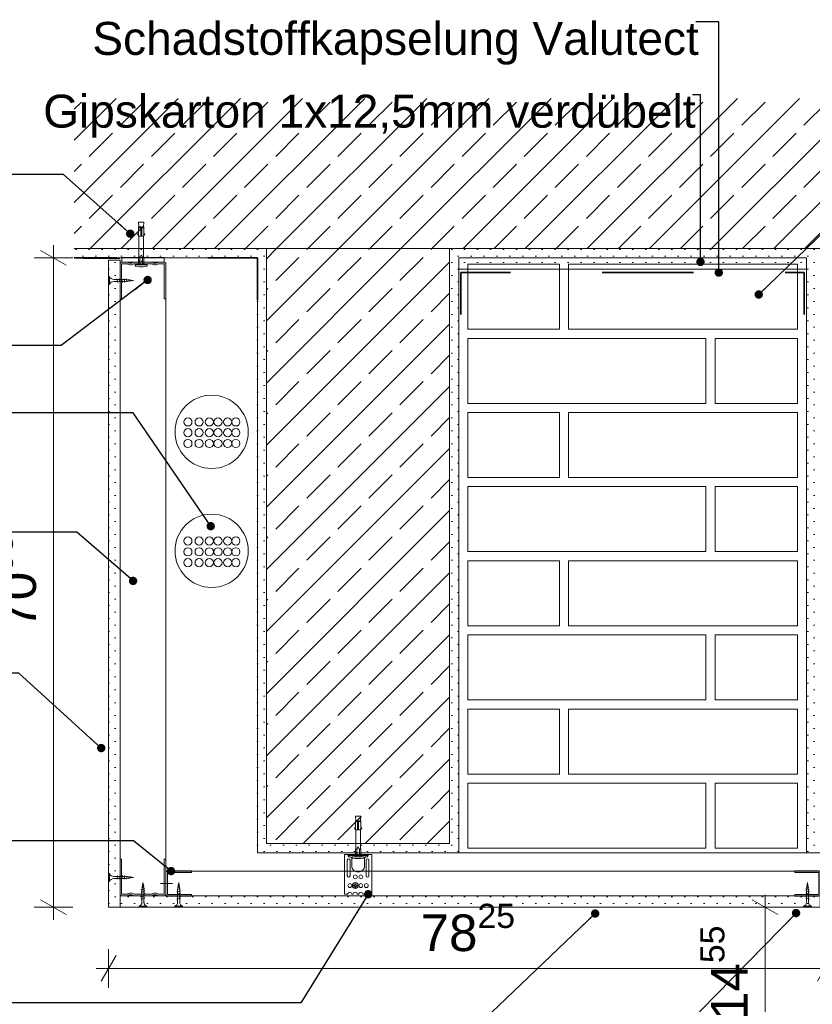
# Model space of a CAD drawing. Header units: metres. Extents: x -0.9 to 38.3, y -1.1 to 11.4.
# Tile 7 of 14: x 3.1 to 4, y 1.3 to 2.3. Entities that reach past the tile are written whole.
import ezdxf

# ---------------------------------------------------------------- set-up
doc = ezdxf.new("R2010")
doc.units = ezdxf.units.M
doc.header["$MEASUREMENT"] = 0
doc.linetypes.add('Strichlinie eng', pattern=[0.046, 0.03, -0.016])
doc.linetypes.add('VERDECKT', pattern=[0.005625, 0.00375, -0.001875])
for name, color, linetype in [('152 - Bemaßung_ Beschriftung.Ausbau', 7, 'Continuous'), ('301 - Elemente.Linie', 7, 'Continuous'), ('302 - Elemente.Schraffur', 7, 'Continuous'), ('603 - Struktur.Bodenplatte_ Decke Roh', 7, 'Continuous'), ('608 - Struktur.Träger', 7, 'Continuous'), ('653 - Abdeckung.TB Verkofferung', 7, 'Continuous'), ('Neubau_152 - Bemaßung_ Beschriftung.Ausbau', 7, 'Continuous'), ('Neubau_301 - Elemente.Linie', 7, 'Continuous'), ('Neubau_653 - Abdeckung.TB Verkofferung', 7, 'Continuous'), ('Neubau_660 - Unterkonstruktion.Trockenbau', 7, 'Continuous')]:
    doc.layers.add(name, color=color, linetype=linetype)
doc.styles.add('ERSTELLTER_STIL_1', font='txt')
doc.dimstyles.new('ERSTELLTER_STIL__5', dxfattribs={"dimtxt": 0.04, "dimasz": 0.02128, "dimexe": 0.18, "dimexo": 0.0625, "dimgap": 0, "dimtad": 1, "dimzin": 0, "dimdsep": 46, "dimtxsty": 'ERSTELLTER_STIL_1', "dimblk": 'ARROWHEAD_2', "dimblk1": 'ARROWHEAD_2', "dimblk2": 'ARROWHEAD_2', "dimcen": 0.09, "dimse1": 1, "dimse2": 1, "dimclrd": 7, "dimclre": 7, "dimclrt": 7, "dimazin": 0, "dimtfac": 1, "dimtdec": 4, "dimtmove": 0, "dimatfit": 3, "dimfxl": 1, "dimtolj": 1, "dimtzin": 0, "dimarcsym": 0})
doc.dimstyles.new('ERSTELLTER_STIL__6', dxfattribs={"dimtxt": 0.04, "dimasz": 0.02128, "dimexe": 0.18, "dimexo": 0.0625, "dimgap": 0, "dimtad": 1, "dimtih": 1, "dimtoh": 1, "dimzin": 0, "dimdsep": 46, "dimtxsty": 'ERSTELLTER_STIL_1', "dimblk": 'ARROWHEAD_2', "dimblk1": 'ARROWHEAD_2', "dimblk2": 'ARROWHEAD_2', "dimcen": 0.09, "dimse1": 1, "dimse2": 1, "dimclrd": 7, "dimclre": 7, "dimclrt": 7, "dimazin": 0, "dimtfac": 1, "dimtdec": 4, "dimtmove": 0, "dimatfit": 3, "dimfxl": 1, "dimtolj": 1, "dimtzin": 0, "dimarcsym": 0})
doc.dimstyles.new('ERSTELLTER_STIL__7', dxfattribs={"dimtxt": 0.18, "dimasz": 0.01824, "dimexe": 0.18, "dimexo": 0.0625, "dimgap": 0, "dimtad": 0, "dimtih": 1, "dimtoh": 1, "dimdec": 4, "dimzin": 0, "dimdsep": 46, "dimcen": 0.09, "dimadec": 0, "dimazin": 0, "dimtfac": 1, "dimtdec": 4, "dimtmove": 0, "dimatfit": 3, "dimldrblk": 'ARROWHEAD_11', "dimfxl": 1, "dimtolj": 1, "dimtzin": 0, "dimarcsym": 0})
pattern_1 = [(45, (-1.820106, -4.265925), (-0.007071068, 0.007071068), [0, -0.01])]
pattern_2 = [(45, (-1.820106, -4.265925), (-0.03394113, 0.03394113), []), (45, (-1.837076, -4.248954), (-0.03394113, 0.03394113), [0.036, -0.012])]

# ---------------------------------------------------------------- blocks, each defined once
blk = doc.blocks.new('*D27', base_point=(-1.8201, -4.2659))
at = {"layer": '152 - Bemaßung_ Beschriftung.Ausbau', "color": 7, "linetype": 'Continuous', "lineweight": 5}
for p, q in [((3.2155, 1.3267), (3.1993, 1.2987)), ((3.2074, 1.2917), (3.2074, 1.3337)), ((3.9818, 1.2987), (3.998, 1.3267)), ((3.9899, 1.2917), (3.9899, 1.3337)), ((3.1937, 1.3127), (3.2074, 1.3127)), ((3.2074, 1.3127), (3.9899, 1.3127)), ((3.9899, 1.3127), (4.0036, 1.3127))]:
    blk.add_line(p, q, dxfattribs=at)
at = {"layer": '152 - Bemaßung_ Beschriftung.Ausbau', "color": 7, "lineweight": 5, "insert": (3.5482, 1.32), "char_height": 0.04, "attachment_point": 7, "style": 'ERSTELLTER_STIL_1'}
blk.add_mtext('\\A1;{\\pql;\\fArial|b0|i0|c0|p38;78\\fArial|b0|i0|c0|p38;\\A1{\\H.66x;\\S25^  ;}}', dxfattribs=at)
blk = doc.blocks.new('ARROWHEAD_2')
at = {"color": 0, "linetype": 'Continuous', "lineweight": 0}
for p, q in [((-0.378, -0.655), (0.378, 0.655)), ((0, 0), (-1, 0))]:
    blk.add_line(p, q, dxfattribs=at)
blk = doc.blocks.new('*D28', base_point=(-1.8201, -4.2659))
at = {"layer": '152 - Bemaßung_ Beschriftung.Ausbau', "color": 7, "linetype": 'Continuous', "lineweight": 5}
for p, q in [((3.1471, 2.0891), (3.1471, 2.1028)), ((3.1681, 2.0891), (3.1261, 2.0891)), ((3.1611, 2.081), (3.1331, 2.0972)), ((3.1471, 1.3796), (3.1471, 2.0891)), ((3.1331, 1.3877), (3.1611, 1.3715)), ((3.1681, 1.3796), (3.1261, 1.3796)), ((3.1471, 1.3659), (3.1471, 1.3796))]:
    blk.add_line(p, q, dxfattribs=at)
at = {"layer": '152 - Bemaßung_ Beschriftung.Ausbau', "color": 7, "lineweight": 5, "insert": (3.1397, 1.6839), "char_height": 0.04, "attachment_point": 7, "rotation": 90, "style": 'ERSTELLTER_STIL_1'}
blk.add_mtext('\\A1;{\\pql;\\fArial|b0|i0|c0|p38;70\\fArial|b0|i0|c0|p38;\\A1{\\H.66x;\\S95^  ;}}', dxfattribs=at)
blk = doc.blocks.new('*D29', base_point=(-1.8201, -4.2659))
at = {"layer": '152 - Bemaßung_ Beschriftung.Ausbau', "color": 7, "linetype": 'Continuous', "lineweight": 5}
for p, q in [((3.9386, 1.3715), (3.9106, 1.3877)), ((3.9246, 1.3796), (3.9246, 1.3933)), ((3.9456, 1.3796), (3.9036, 1.3796)), ((3.9246, 1.2341), (3.9246, 1.3796)), ((3.9106, 1.2422), (3.9386, 1.226)), ((3.9456, 1.2341), (3.9036, 1.2341)), ((3.9246, 1.2204), (3.9246, 1.2341))]:
    blk.add_line(p, q, dxfattribs=at)
at = {"layer": '152 - Bemaßung_ Beschriftung.Ausbau', "color": 7, "lineweight": 5, "insert": (3.9171, 1.2564), "char_height": 0.04, "attachment_point": 7, "rotation": 90, "style": 'ERSTELLTER_STIL_1'}
blk.add_mtext('\\A1;{\\pql;\\fArial|b0|i0|c0|p38;14\\fArial|b0|i0|c0|p38;\\A1{\\H.66x;\\S55^  ;}}', dxfattribs=at)
blk = doc.blocks.new('ARROWHEAD_11')
at = {"color": 0, "linetype": 'Continuous', "lineweight": 0}
blk.add_line((0, 0), (-1, 0), dxfattribs=at)
at = {"color": 0, "linetype": 'Continuous', "lineweight": 0, "const_width": 0.25, "flags": 128}
blk.add_lwpolyline([(-0.125, 0, 1), (0.125, 0, 1)], format="xyb", close=True, dxfattribs=at)

msp = doc.modelspace()

# ---------------------------------------------------------------- hatches: boundary and pattern name
at = {"layer": '302 - Elemente.Schraffur', "linetype": 'Continuous', "lineweight": 13, "true_color": 0xafafaf}
msp.add_hatch(color=253, dxfattribs=at).paths.add_polyline_path([(3.4804, 1.4183, 0.09902), (3.4829, 1.4188), (3.4769, 1.4188, 0.09902), (3.4794, 1.4183)])
at = {"layer": '603 - Struktur.Bodenplatte_ Decke Roh', "linetype": 'Continuous', "lineweight": 5}
h = msp.add_hatch(dxfattribs=at)
h.set_pattern_fill('Beton__Stahlbeton_0002', style=0, pattern_type=2)
h.set_pattern_definition(pattern_2)
h.paths.add_polyline_path([(3.3699, 2.0991), (3.5899, 2.0991), (3.9699, 2.0991), (4.1899, 2.0991), (4.5149, 2.0991), (4.5149, 2.2632), (3.1699, 2.2632), (3.1699, 2.0991)])
h = msp.add_hatch(dxfattribs=at)
h.set_pattern_fill('Gips_0002', style=0, pattern_type=2)
h.set_pattern_definition(pattern_1)
h.paths.add_polyline_path([(3.1699, 2.0891), (3.3699, 2.0891), (3.3699, 2.0991), (3.1699, 2.0991)])
h = msp.add_hatch(dxfattribs=at)
h.set_pattern_fill('Gips_0002', style=0, pattern_type=2)
h.set_pattern_definition(pattern_1)
h.paths.add_polyline_path([(3.9699, 2.0991), (3.5899, 2.0991), (3.5899, 2.0891), (3.9699, 2.0891)])
at = {"layer": '608 - Struktur.Träger', "linetype": 'Continuous', "lineweight": 5}
h = msp.add_hatch(dxfattribs=at)
h.set_pattern_fill('Gips_0002', style=0, pattern_type=2)
h.set_pattern_definition(pattern_1)
h.paths.add_polyline_path([(3.3699, 2.0991), (3.3699, 1.4391), (3.3799, 1.4391), (3.3799, 1.4491), (3.3799, 2.0991)])
h = msp.add_hatch(dxfattribs=at)
h.set_pattern_fill('Beton__Stahlbeton_0002', style=0, pattern_type=2)
h.set_pattern_definition(pattern_2)
h.paths.add_polyline_path([(3.3799, 1.4491), (3.5799, 1.4491), (3.5799, 2.0991), (3.3799, 2.0991)])
h = msp.add_hatch(dxfattribs=at)
h.set_pattern_fill('Gips_0002', style=0, pattern_type=2)
h.set_pattern_definition(pattern_1)
h.paths.add_polyline_path([(3.5799, 1.4391), (3.5899, 1.4391), (3.5899, 2.0991), (3.5799, 2.0991), (3.5799, 1.4491)])
h = msp.add_hatch(dxfattribs=at)
h.set_pattern_fill('Gips_0002', style=0, pattern_type=2)
h.set_pattern_definition(pattern_1)
h.paths.add_polyline_path([(3.9699, 2.0991), (3.9699, 1.4391), (3.9799, 1.4391), (3.9799, 1.4491), (3.9799, 2.0991)])
h = msp.add_hatch(dxfattribs=at)
h.set_pattern_fill('Gips_0002', style=0, pattern_type=2)
h.set_pattern_definition(pattern_1)
h.paths.add_polyline_path([(3.5799, 1.4491), (3.3799, 1.4491), (3.3799, 1.4391), (3.5799, 1.4391)])
at = {"layer": '653 - Abdeckung.TB Verkofferung', "linetype": 'Continuous', "lineweight": 5}
h = msp.add_hatch(dxfattribs=at)
h.set_pattern_fill('Gips_0002', style=0, pattern_type=2)
h.set_pattern_definition(pattern_1)
h.paths.add_polyline_path([(3.5899, 2.0891), (3.9699, 2.0891), (3.9699, 2.0766), (3.5899, 2.0766)])
at = {"layer": 'Neubau_653 - Abdeckung.TB Verkofferung', "linetype": 'Continuous', "lineweight": 5}
h = msp.add_hatch(dxfattribs=at)
h.set_pattern_fill('Gips_0002', style=0, pattern_type=2)
h.set_pattern_definition(pattern_1)
h.paths.add_polyline_path([(3.2074, 2.0867), (3.2074, 1.3796), (3.2199, 1.3796), (3.2199, 2.0867)])
h = msp.add_hatch(dxfattribs=at)
h.set_pattern_fill('Gips_0002', style=0, pattern_type=2)
h.set_pattern_definition(pattern_1)
h.paths.add_polyline_path([(3.2199, 1.3796), (3.9849, 1.3796), (3.9849, 1.3921), (3.2699, 1.3921), (3.2199, 1.3921)])

# ---------------------------------------------------------------- linework, layer by layer
at = {"layer": '301 - Elemente.Linie', "color": 1, "linetype": 'Continuous', "lineweight": 5}
for p, q in [((3.24, 2.1219), (3.2425, 2.1219)), ((3.2435, 2.1219), (3.246, 2.1219)), ((3.2425, 2.1129), (3.2435, 2.1129)), ((3.2415, 2.0814), (3.2415, 2.0889)), ((3.2445, 2.0889), (3.2445, 2.0814)), ((3.2407, 2.086), (3.2407, 2.085)), ((3.2437, 2.086), (3.2437, 2.085)), ((3.4769, 1.4731), (3.4794, 1.4731)), ((3.4794, 1.4641), (3.4804, 1.4641)), ((3.4804, 1.4731), (3.4829, 1.4731)), ((3.4784, 1.4348), (3.4784, 1.4423)), ((3.4814, 1.4423), (3.4814, 1.4348)), ((3.4689, 1.4363), (3.4749, 1.4363)), ((3.4692, 1.4373), (3.4906, 1.4373)), ((3.4909, 1.4363), (3.4849, 1.4363)), ((3.4829, 1.4188), (3.4769, 1.4188))]:
    msp.add_line(p, q, dxfattribs=at)
at = {"layer": '301 - Elemente.Linie', "color": 1, "linetype": 'VERDECKT', "lineweight": 5}
for p, q in [((3.2431, 1.3989), (3.2434, 1.3991)), ((3.2431, 1.3989), (3.2434, 1.3986)), ((3.2434, 1.3986), (3.2462, 1.3996)), ((3.2436, 1.4015), (3.2439, 1.4016)), ((3.2436, 1.4015), (3.2439, 1.4011)), ((3.2438, 1.3978), (3.2439, 1.3988)), ((3.2439, 1.4011), (3.2458, 1.4018)), ((3.2439, 1.3993), (3.2442, 1.4012)), ((3.244, 1.404), (3.2443, 1.4041)), ((3.244, 1.404), (3.2443, 1.4036)), ((3.2442, 1.4018), (3.2445, 1.4037)), ((3.2443, 1.4036), (3.2455, 1.404)), ((3.2446, 1.4042), (3.2449, 1.4068)), ((3.2452, 1.4044), (3.2449, 1.4068)), ((3.2455, 1.4022), (3.2452, 1.4039)), ((3.2458, 1.4042), (3.2455, 1.4045)), ((3.2458, 1.4042), (3.2455, 1.404)), ((3.2457, 1.3999), (3.2455, 1.4017)), ((3.2462, 1.402), (3.2458, 1.4023)), ((3.2462, 1.402), (3.2458, 1.4018)), ((3.246, 1.3978), (3.2458, 1.3994)), ((3.2465, 1.3998), (3.2462, 1.4001)), ((3.2465, 1.3998), (3.2462, 1.3996)), ((3.2429, 1.3964), (3.2432, 1.3966)), ((3.2429, 1.3964), (3.2432, 1.3961)), ((3.2429, 1.3938), (3.2432, 1.394)), ((3.2429, 1.3938), (3.2432, 1.3935)), ((3.2429, 1.3912), (3.2432, 1.3914)), ((3.2429, 1.3912), (3.2432, 1.3909)), ((3.2429, 1.3886), (3.2432, 1.3888)), ((3.2429, 1.3886), (3.2432, 1.3883)), ((3.2432, 1.3961), (3.2466, 1.3972)), ((3.2432, 1.3935), (3.2466, 1.3946)), ((3.2432, 1.3909), (3.2466, 1.392)), ((3.2432, 1.3883), (3.2466, 1.3894)), ((3.2438, 1.3967), (3.2438, 1.3978)), ((3.2438, 1.3941), (3.2438, 1.3962)), ((3.2438, 1.3915), (3.2438, 1.3936)), ((3.2438, 1.3889), (3.2438, 1.391)), ((3.2438, 1.3851), (3.2438, 1.3884)), ((3.246, 1.3978), (3.246, 1.3975)), ((3.246, 1.397), (3.246, 1.3949)), ((3.246, 1.3944), (3.246, 1.3923)), ((3.246, 1.3918), (3.246, 1.3897)), ((3.246, 1.3892), (3.246, 1.3851)), ((3.2469, 1.3974), (3.2466, 1.3977)), ((3.2469, 1.3974), (3.2466, 1.3972)), ((3.2469, 1.3948), (3.2466, 1.3951)), ((3.2469, 1.3948), (3.2466, 1.3946)), ((3.2469, 1.3922), (3.2466, 1.3925)), ((3.2469, 1.3922), (3.2466, 1.392)), ((3.2469, 1.3896), (3.2466, 1.3899)), ((3.2469, 1.3896), (3.2466, 1.3894)), ((3.2406, 1.3796), (3.2406, 1.3806)), ((3.2491, 1.3806), (3.2406, 1.3806)), ((3.2491, 1.3796), (3.2406, 1.3796)), ((3.2491, 1.3796), (3.2491, 1.3806))]:
    msp.add_line(p, q, dxfattribs=at)
at = {"layer": '301 - Elemente.Linie', "color": 1, "linetype": 'Continuous', "lineweight": 5}
for points in [[(3.2405, 2.1229), (3.24, 2.1279), (3.246, 2.1279), (3.2455, 2.1229)], [(3.24, 2.1139), (3.239, 2.1141), (3.24, 2.1169)], [(3.246, 2.1139), (3.247, 2.1141), (3.246, 2.1169)], [(3.4774, 1.4741), (3.4769, 1.4791), (3.4829, 1.4791), (3.4824, 1.4741)], [(3.4769, 1.4651), (3.4759, 1.4653), (3.4769, 1.4681)], [(3.4829, 1.4651), (3.4839, 1.4653), (3.4829, 1.4681)]]:
    msp.add_lwpolyline(points, dxfattribs=at)
for points in [[(3.24, 2.1229), (3.2425, 2.1229), (3.2425, 2.1129), (3.24, 2.1129)], [(3.2435, 2.1129), (3.246, 2.1129), (3.246, 2.1229), (3.2435, 2.1229)], [(3.4769, 1.4741), (3.4794, 1.4741), (3.4794, 1.4641), (3.4769, 1.4641)], [(3.4804, 1.4641), (3.4829, 1.4641), (3.4829, 1.4741), (3.4804, 1.4741)]]:
    msp.add_lwpolyline(points, close=True, dxfattribs=at)
at = {"layer": '301 - Elemente.Linie', "color": 1, "linetype": 'Continuous', "lineweight": 5, "flags": 128}
for points in [[(3.24, 2.0814), (3.24, 2.0889), (3.2405, 2.092), (3.2405, 2.1129)], [(3.246, 2.0814), (3.246, 2.0889), (3.2455, 2.092), (3.2455, 2.1129)], [(3.4769, 1.4348), (3.4769, 1.4423), (3.4774, 1.4454), (3.4774, 1.4641)], [(3.4829, 1.4348), (3.4829, 1.4423), (3.4824, 1.4454), (3.4824, 1.4641)], [(3.4749, 1.4373), (3.4749, 1.4363), (3.4849, 1.4363), (3.4849, 1.4373)]]:
    msp.add_lwpolyline(points, dxfattribs=at)
at = {"layer": '301 - Elemente.Linie', "color": 92, "linetype": 'Strichlinie eng', "lineweight": 35, "true_color": 0x00be00, "flags": 128}
for points in [[(3.3699, 2.0432), (3.3699, 2.0891), (3.1699, 2.0891)], [(3.5923, 2.027), (3.5923, 2.0729), (3.9671, 2.0729), (3.9671, 2.027)]]:
    msp.add_lwpolyline(points, dxfattribs=at)
at = {"layer": '301 - Elemente.Linie', "color": 1, "linetype": 'Continuous', "lineweight": 5, "flags": 128}
for points in [[(3.2405, 2.092), (3.2415, 2.0889), (3.2428, 2.0919, -0.659396), (3.2433, 2.0919), (3.2445, 2.0889), (3.2455, 2.092)], [(3.4774, 1.4454), (3.4784, 1.4423), (3.4796, 1.4453, -0.659396), (3.4801, 1.4453), (3.4814, 1.4423), (3.4824, 1.4454)]]:
    msp.add_lwpolyline(points, format="xyb", dxfattribs=at)
at = {"layer": '301 - Elemente.Linie', "color": 1, "linetype": 'Continuous', "lineweight": 5}
for points in [[(3.237, 2.0798), (3.24, 2.0795, 0.038322), (3.2461, 2.0795), (3.2491, 2.0798, 0.39195), (3.2495, 2.0803), (3.2495, 2.0809, 0.414214), (3.249, 2.0814), (3.237, 2.0814, 0.414214), (3.2365, 2.0809), (3.2365, 2.0803, 0.39195)], [(3.4738, 1.4332), (3.4768, 1.4329, 0.038322), (3.4829, 1.4329), (3.4859, 1.4332, 0.39195), (3.4864, 1.4337), (3.4864, 1.4343, 0.414214), (3.4859, 1.4348), (3.4739, 1.4348, 0.414214), (3.4734, 1.4343), (3.4734, 1.4337, 0.39195)]]:
    msp.add_lwpolyline(points, format="xyb", close=True, dxfattribs=at)
at = {"layer": '301 - Elemente.Linie', "color": 1, "linetype": 'Continuous', "lineweight": 5, "flags": 128}
for points in [[(3.4729, 1.433), (3.4729, 1.4248, 0.414214), (3.4794, 1.4183), (3.4804, 1.4183, 0.414214), (3.4869, 1.4248), (3.4869, 1.433, -0.414214), (3.4884, 1.4345), (3.4892, 1.4345, 0.106221), (3.4899, 1.4347, 0.101364), (3.4904, 1.4351, 0.095175), (3.4907, 1.4356, 0.091218), (3.4909, 1.4363, 0.091218), (3.4907, 1.437, 0.047767), (3.4906, 1.4373), (3.4949, 1.4373), (3.4949, 1.3938), (3.491, 1.3938, 1), (3.4867, 1.3938), (3.485, 1.3938, 1), (3.4807, 1.3938), (3.479, 1.3938, 1), (3.4747, 1.3938), (3.473, 1.3938, 1), (3.4687, 1.3938), (3.4649, 1.3938), (3.4649, 1.4373), (3.4692, 1.4373, 0.047767), (3.469, 1.437, 0.091218), (3.4689, 1.4363, 0.091218), (3.469, 1.4356, 0.095175), (3.4694, 1.4351, 0.101364), (3.4699, 1.4347, 0.106221), (3.4705, 1.4345), (3.4714, 1.4345, -0.414214)], [(3.4681, 1.4311), (3.4681, 1.4138, 1), (3.4711, 1.4138), (3.4711, 1.4311, 1)], [(3.4916, 1.4138), (3.4916, 1.4311, 1), (3.4886, 1.4311), (3.4886, 1.4138, 1)], [(3.4764, 1.4053), (3.4764, 1.4043, -0.414214), (3.4759, 1.4038), (3.4749, 1.4038), (3.4749, 1.4028), (3.4759, 1.4028, -0.414214), (3.4764, 1.4023), (3.4764, 1.4013), (3.4774, 1.4013), (3.4774, 1.4023, -0.414214), (3.4779, 1.4028), (3.4789, 1.4028), (3.4789, 1.4038), (3.4779, 1.4038, -0.414214), (3.4774, 1.4043), (3.4774, 1.4053)]]:
    msp.add_lwpolyline(points, format="xyb", close=True, dxfattribs=at)
at = {"layer": '301 - Elemente.Linie', "color": 1, "linetype": 'Continuous', "lineweight": 5}
for centre, radius in [((3.4769, 1.4128), 0.00215), ((3.4829, 1.4128), 0.00215), ((3.4709, 1.4033), 0.00215), ((3.4769, 1.4033), 0.00325), ((3.4829, 1.4033), 0.00215), ((3.4889, 1.4033), 0.00215)]:
    msp.add_circle(centre, radius, dxfattribs=at)
at = {"layer": '301 - Elemente.Linie', "color": 1, "linetype": 'VERDECKT', "lineweight": 5}
for centre, start, end in [((3.2388, 1.3852), 291.3837, 359.0609), ((3.2509, 1.3852), 180.9392, 248.6164)]:
    msp.add_arc(centre, 0.00492, start, end, dxfattribs=at)
at = {"layer": '603 - Struktur.Bodenplatte_ Decke Roh', "color": 7, "linetype": 'Continuous', "lineweight": 5}
for p, q in [((3.2304, 2.0891), (3.1699, 2.0891)), ((3.9699, 2.0891), (3.5899, 2.0891))]:
    msp.add_line(p, q, dxfattribs=at)
at = {"layer": '603 - Struktur.Bodenplatte_ Decke Roh', "color": 7, "linetype": 'Continuous', "lineweight": 13, "flags": 128}
msp.add_lwpolyline([(4.5149, 2.0991), (4.1899, 2.0991), (4.1799, 2.0991), (3.9799, 2.0991), (3.9699, 2.0991), (3.5899, 2.0991), (3.5799, 2.0991), (3.3799, 2.0991), (3.3699, 2.0991), (3.1699, 2.0991)], dxfattribs=at)
at = {"layer": '603 - Struktur.Bodenplatte_ Decke Roh', "color": 7, "linetype": 'Continuous', "lineweight": 5, "flags": 128}
msp.add_lwpolyline([(3.3699, 2.0891), (3.2699, 2.0891), (3.2429, 2.0891), (3.2304, 2.0891)], dxfattribs=at)
at = {"layer": '608 - Struktur.Träger', "color": 7, "linetype": 'Continuous', "lineweight": 13}
for p, q in [((3.3799, 2.0991), (3.3799, 1.4491)), ((3.5799, 2.0991), (3.5799, 1.4491)), ((3.5799, 1.4491), (3.3799, 1.4491))]:
    msp.add_line(p, q, dxfattribs=at)
at = {"layer": '608 - Struktur.Träger', "color": 7, "linetype": 'Continuous', "lineweight": 5}
for p, q in [((3.3699, 2.0891), (3.3699, 1.4391)), ((3.5899, 2.0891), (3.5899, 1.4391)), ((3.9699, 2.0891), (3.9699, 1.4391)), ((3.3699, 1.4391), (3.9899, 1.4391))]:
    msp.add_line(p, q, dxfattribs=at)
at = {"layer": '653 - Abdeckung.TB Verkofferung', "color": 1, "linetype": 'Continuous', "lineweight": 13}
msp.add_line((3.1797, 2.0882), (3.2197, 2.0882), dxfattribs=at)
at = {"layer": '653 - Abdeckung.TB Verkofferung', "color": 1, "linetype": 'Continuous', "lineweight": 13, "flags": 128}
msp.add_lwpolyline([(3.5899, 2.0891), (3.9699, 2.0891), (3.9699, 2.0766), (3.5899, 2.0766)], close=True, dxfattribs=at)
at = {"layer": '653 - Abdeckung.TB Verkofferung', "color": 1, "linetype": 'Continuous', "lineweight": 9, "flags": 128}
msp.add_lwpolyline([(3.9849, 1.4191), (3.2699, 1.4191), (3.2699, 1.3921), (3.9849, 1.3921)], close=True, dxfattribs=at)
msp.add_lwpolyline([(3.264, 1.4056), (3.2773, 1.4056)], dxfattribs=at)
at = {"layer": '653 - Abdeckung.TB Verkofferung', "color": 92, "linetype": 'Continuous', "lineweight": 13, "true_color": 0x00be00}
for centre in [(3.294, 1.9098), (3.3062, 1.9098), (3.3174, 1.9098), (3.3269, 1.9098), (3.3374, 1.9098), (3.3463, 1.9098), (3.294, 1.898), (3.3062, 1.898), (3.3174, 1.898), (3.3269, 1.898), (3.3374, 1.898), (3.3463, 1.898), (3.294, 1.8862), (3.3062, 1.8862), (3.3174, 1.8862), (3.3269, 1.8862), (3.3374, 1.8862), (3.3463, 1.8862), (3.294, 1.7797), (3.3062, 1.7797), (3.3174, 1.7797), (3.3269, 1.7797), (3.3374, 1.7797), (3.3463, 1.7797), (3.294, 1.7679), (3.3062, 1.7679), (3.3174, 1.7679), (3.3269, 1.7679), (3.3374, 1.7679), (3.3463, 1.7679), (3.294, 1.7561), (3.3062, 1.7561), (3.3174, 1.7561), (3.3269, 1.7561), (3.3374, 1.7561), (3.3463, 1.7561)]:
    msp.add_circle(centre, 0.00445, dxfattribs=at)
at = {"layer": 'Neubau_152 - Bemaßung_ Beschriftung.Ausbau', "color": 1, "linetype": 'Continuous', "lineweight": 9}
for centre in [(3.3199, 1.899), (3.3199, 1.769)]:
    msp.add_circle(centre, 0.04, dxfattribs=at)
at = {"layer": 'Neubau_301 - Elemente.Linie', "color": 1, "linetype": 'Continuous', "lineweight": 9, "flags": 128}
for points in [[(3.6999, 2.0821), (3.5999, 2.0821), (3.5999, 2.0111), (3.6999, 2.0111)], [(3.9599, 2.0821), (3.7099, 2.0821), (3.7099, 2.0111), (3.9599, 2.0111)], [(3.5999, 1.9301), (3.8599, 1.9301), (3.8599, 2.0011), (3.5999, 2.0011)], [(3.8699, 1.9301), (3.9599, 1.9301), (3.9599, 2.0011), (3.8699, 2.0011)], [(3.6999, 1.9201), (3.5999, 1.9201), (3.5999, 1.8491), (3.6999, 1.8491)], [(3.9599, 1.9201), (3.7099, 1.9201), (3.7099, 1.8491), (3.9599, 1.8491)], [(3.5999, 1.7681), (3.8599, 1.7681), (3.8599, 1.8391), (3.5999, 1.8391)], [(3.8699, 1.7681), (3.9599, 1.7681), (3.9599, 1.8391), (3.8699, 1.8391)], [(3.6999, 1.7581), (3.5999, 1.7581), (3.5999, 1.6871), (3.6999, 1.6871)], [(3.9599, 1.7581), (3.7099, 1.7581), (3.7099, 1.6871), (3.9599, 1.6871)], [(3.5999, 1.6061), (3.8599, 1.6061), (3.8599, 1.6771), (3.5999, 1.6771)], [(3.8699, 1.6061), (3.9599, 1.6061), (3.9599, 1.6771), (3.8699, 1.6771)], [(3.6999, 1.5961), (3.5999, 1.5961), (3.5999, 1.5251), (3.6999, 1.5251)], [(3.9599, 1.5961), (3.7099, 1.5961), (3.7099, 1.5251), (3.9599, 1.5251)], [(3.5999, 1.4441), (3.8599, 1.4441), (3.8599, 1.5151), (3.5999, 1.5151)], [(3.8699, 1.4441), (3.9599, 1.4441), (3.9599, 1.5151), (3.8699, 1.5151)]]:
    msp.add_lwpolyline(points, close=True, dxfattribs=at)
at = {"layer": 'Neubau_653 - Abdeckung.TB Verkofferung', "color": 1, "linetype": 'Continuous', "lineweight": 13, "flags": 128}
for points in [[(3.2074, 2.0867), (3.2074, 1.3796), (3.2199, 1.3796), (3.2199, 2.0867)], [(3.2199, 1.3796), (3.9849, 1.3796), (3.9849, 1.3921), (3.2699, 1.3921), (3.2199, 1.3921)]]:
    msp.add_lwpolyline(points, close=True, dxfattribs=at)
at = {"layer": 'Neubau_653 - Abdeckung.TB Verkofferung', "color": 1, "linetype": 'Continuous', "lineweight": 5, "flags": 128}
msp.add_lwpolyline([(3.2699, 2.0841), (3.2699, 1.4191)], dxfattribs=at)
at = {"layer": 'Neubau_660 - Unterkonstruktion.Trockenbau', "color": 1, "linetype": 'Continuous', "lineweight": 5}
for p, q in [((3.2084, 2.0601), (3.2084, 2.0686)), ((3.2174, 2.0623), (3.2164, 2.0663)), ((3.22, 2.0623), (3.219, 2.0663)), ((3.2226, 2.0623), (3.2216, 2.0663)), ((3.2252, 2.0623), (3.2242, 2.0663)), ((3.2276, 2.0627), (3.2267, 2.0661)), ((3.2298, 2.0631), (3.2293, 2.0657)), ((3.232, 2.0634), (3.2318, 2.0652)), ((3.2084, 1.4163), (3.2084, 1.4078)), ((3.2174, 1.4141), (3.2164, 1.4101)), ((3.22, 1.4141), (3.219, 1.4101)), ((3.2226, 1.4141), (3.2216, 1.4101)), ((3.2252, 1.4141), (3.2242, 1.4101)), ((3.2276, 1.4137), (3.2267, 1.4103)), ((3.2298, 1.4134), (3.2293, 1.4108)), ((3.232, 1.413), (3.2318, 1.4112)), ((3.2855, 1.3998), (3.2821, 1.3989)), ((3.2852, 1.402), (3.2826, 1.4015)), ((3.2848, 1.4042), (3.283, 1.404)), ((3.9692, 1.3998), (3.9727, 1.3989)), ((3.9696, 1.402), (3.9722, 1.4015)), ((3.9699, 1.4042), (3.9717, 1.404)), ((3.2859, 1.3974), (3.2819, 1.3964)), ((3.2859, 1.3948), (3.2819, 1.3938)), ((3.2859, 1.3922), (3.2819, 1.3912)), ((3.2859, 1.3896), (3.2819, 1.3886)), ((3.9689, 1.3974), (3.9729, 1.3964)), ((3.9689, 1.3948), (3.9729, 1.3938)), ((3.9689, 1.3922), (3.9729, 1.3912)), ((3.9689, 1.3896), (3.9729, 1.3886)), ((3.2881, 1.3806), (3.2796, 1.3806)), ((3.9666, 1.3806), (3.9751, 1.3806))]:
    msp.add_line(p, q, dxfattribs=at)
at = {"layer": 'Neubau_660 - Unterkonstruktion.Trockenbau', "color": 1, "linetype": 'Continuous', "lineweight": 5, "flags": 128}
msp.add_lwpolyline([(3.2679, 2.0843), (3.2679, 2.0893), (3.2219, 2.0893), (3.2219, 2.0843)], close=True, dxfattribs=at)
for points in [[(3.2199, 2.0443), (3.2199, 2.0823, -0.414214), (3.2219, 2.0843), (3.2274, 2.0843, -0.156603), (3.2294, 2.0837, 0.156603), (3.2305, 2.0833), (3.2323, 2.0833, 0.156603), (3.2333, 2.0837, -0.156603), (3.2354, 2.0843), (3.2544, 2.0843, -0.156603), (3.2564, 2.0837, 0.156603), (3.2575, 2.0833), (3.2593, 2.0833, 0.156603), (3.2603, 2.0837, -0.156603), (3.2624, 2.0843), (3.2679, 2.0843, -0.414214), (3.2699, 2.0823), (3.2699, 2.0443), (3.2681, 2.0443), (3.2681, 2.0823, 0.414214), (3.2679, 2.0826), (3.2624, 2.0826, 0.156603), (3.2613, 2.0822, -0.156603), (3.2593, 2.0816), (3.2575, 2.0816, -0.156603), (3.2554, 2.0822, 0.156603), (3.2544, 2.0826), (3.2354, 2.0826, 0.156603), (3.2343, 2.0822, -0.156603), (3.2323, 2.0816), (3.2305, 2.0816, -0.156603), (3.2284, 2.0822, 0.156603), (3.2274, 2.0826), (3.2219, 2.0826, 0.414214), (3.2216, 2.0823), (3.2216, 2.0443)], [(3.2254, 2.0655), (3.2129, 2.0655, -0.304192), (3.2084, 2.0686), (3.2074, 2.0686), (3.2074, 2.0601), (3.2084, 2.0601, -0.304191), (3.2129, 2.0632), (3.2254, 2.0632), (3.2346, 2.0643)], [(3.2199, 1.4321), (3.2199, 1.3941, 0.414214), (3.2219, 1.3921), (3.2274, 1.3921, 0.156603), (3.2294, 1.3927, -0.156603), (3.2305, 1.3931), (3.2323, 1.3931, -0.156603), (3.2333, 1.3927, 0.156603), (3.2354, 1.3921), (3.2544, 1.3921, 0.156603), (3.2564, 1.3927, -0.156603), (3.2575, 1.3931), (3.2593, 1.3931, -0.156603), (3.2603, 1.3927, 0.156603), (3.2624, 1.3921), (3.2679, 1.3921, 0.414214), (3.2699, 1.3941), (3.2699, 1.4321), (3.2681, 1.4321), (3.2681, 1.3941, -0.414214), (3.2679, 1.3938), (3.2624, 1.3938, -0.156603), (3.2613, 1.3942, 0.156603), (3.2593, 1.3948), (3.2575, 1.3948, 0.156603), (3.2554, 1.3942, -0.156603), (3.2544, 1.3938), (3.2354, 1.3938, -0.156603), (3.2343, 1.3942, 0.156603), (3.2323, 1.3948), (3.2305, 1.3948, 0.156603), (3.2284, 1.3942, -0.156603), (3.2274, 1.3938), (3.2219, 1.3938, -0.414214), (3.2216, 1.3941), (3.2216, 1.4321)], [(3.2254, 1.411), (3.2129, 1.411, 0.304192), (3.2084, 1.4078), (3.2074, 1.4078), (3.2074, 1.4163), (3.2084, 1.4163, 0.304191), (3.2129, 1.4132), (3.2254, 1.4132), (3.2346, 1.4121)], [(3.2979, 1.3918), (3.2719, 1.3918, -0.414214), (3.2699, 1.3938), (3.2699, 1.4173, -0.414214), (3.2719, 1.4193), (3.2979, 1.4193), (3.2979, 1.4176), (3.2719, 1.4176, 0.414214), (3.2716, 1.4173), (3.2716, 1.3938, 0.414214), (3.2719, 1.3936), (3.2979, 1.3936)], [(3.9569, 1.3918), (3.9829, 1.3918, 0.414214), (3.9849, 1.3938), (3.9849, 1.4173, 0.414214), (3.9829, 1.4193), (3.9569, 1.4193), (3.9569, 1.4176), (3.9829, 1.4176, -0.414214), (3.9831, 1.4173), (3.9831, 1.3938, -0.414214), (3.9829, 1.3936), (3.9569, 1.3936)], [(3.2828, 1.3976), (3.2828, 1.3851, -0.304192), (3.2796, 1.3806), (3.2796, 1.3796), (3.2881, 1.3796), (3.2881, 1.3806, -0.304191), (3.285, 1.3851), (3.285, 1.3976), (3.2839, 1.4068)], [(3.972, 1.3976), (3.972, 1.3851, 0.304192), (3.9751, 1.3806), (3.9751, 1.3796), (3.9666, 1.3796), (3.9666, 1.3806, 0.304191), (3.9698, 1.3851), (3.9698, 1.3976), (3.9709, 1.4068)]]:
    msp.add_lwpolyline(points, format="xyb", close=True, dxfattribs=at)

# ---------------------------------------------------------------- texts
at = {"layer": '152 - Bemaßung_ Beschriftung.Ausbau', "color": 7, "linetype": 'Continuous', "lineweight": 9, "char_height": 0.036, "attachment_point": 1, "style": 'ERSTELLTER_STIL_1'}
for s, insert in [('\\A1;{\\pql;\\fArial|b0|i0|c0|p38;Schadstoffkapselung\\fArial|b0|i0|c0|p38; \\fArial|b0|i0|c0|p38;Valutect}', (3.1896, 2.3468)), ('\\A1;{\\pql;\\fArial|b0|i0|c0|p38;Gipskarton 1x12,5mm\\fArial|b0|i0|c0|p38; verdübelt}', (3.1359, 2.2673))]:
    msp.add_mtext(s, dxfattribs=dict(at, insert=insert))

# ---------------------------------------------------------------- dimensions: what is measured, and where the dimension line sits
at = {"layer": '152 - Bemaßung_ Beschriftung.Ausbau', "color": 7, "linetype": 'Continuous', "lineweight": 5}
for base, p1, p2, picture, middle in [((3.1471, 2.0891), (3.2074, 1.3796), (3.3699, 2.0891), '*D28', (3.1191, 1.7837)), ((3.9246, 1.3796), (3.9899, 1.2341), (3.7998, 1.3796), '*D29', (3.8966, 1.3562))]:
    dim = msp.add_linear_dim(base=base, p1=p1, p2=p2, angle=90, dimstyle='ERSTELLTER_STIL__5', dxfattribs=at)
    dim.commit()
    dim.dimension.update_dxf_attribs({"geometry": picture, "text_midpoint": middle, "dimtype": 160, "text_rotation": 90})
dim = msp.add_linear_dim(base=(3.9899, 1.3127), p1=(3.2074, 1.3796), p2=(3.9899, 1.2341), dimstyle='ERSTELLTER_STIL__6', dxfattribs=at)
dim.commit()
dim.dimension.update_dxf_attribs({"geometry": '*D27', "text_midpoint": (3.648, 1.3407), "dimtype": 160})

# ---------------------------------------------------------------- leaders
at = {"layer": '152 - Bemaßung_ Beschriftung.Ausbau', "color": 7, "linetype": 'Continuous', "lineweight": 9, "annotation_type": 0, "has_hookline": 1}
for points, hookline_direction, text_width in [([(3.874, 2.0729), (3.874, 2.3468), (3.8489, 2.3468)], 1, 0.6593), ([(3.9176, 2.049), (4.16, 2.2832), (4.6454, 2.2832)], 0, 0.8318), ([(3.854, 2.0846), (3.854, 2.2673), (3.8451, 2.2673)], 1, 0.7091), ([(3.231, 2.1154), (3.158, 2.1801), (3.0228, 2.1801)], 1, 1.0062), ([(3.25, 2.0649), (3.1554, 1.9932), (3.0228, 1.9932)], 1, 0.628), ([(3.3189, 1.7959), (3.2343, 1.9199), (3.0228, 1.9199)], 1, 0.7151), ([(3.2341, 1.7361), (3.1726, 1.7893), (3.0228, 1.7893)], 1, 0.7831), ([(3.1993, 1.5535), (3.1091, 1.6354), (3.0228, 1.6354)], 1, 0.7398), ([(3.2756, 1.4191), (3.2347, 1.4523), (3.0228, 1.4523)], 1, 0.4299), ([(3.491, 1.3938), (3.4173, 1.275), (3.0228, 1.275)], 1, 0.8137), ([(3.7389, 1.3727), (3.5614, 1.2035), (3.0228, 1.2035)], 1, 0.7398), ([(3.9584, 1.3732), (3.6139, 1.0211), (3.0228, 1.0211)], 1, 0.4299)]:
    msp.add_leader(points, dimstyle='ERSTELLTER_STIL__7', dxfattribs=dict(at, hookline_direction=hookline_direction, text_width=text_width))

doc.saveas('drawing.dxf')
